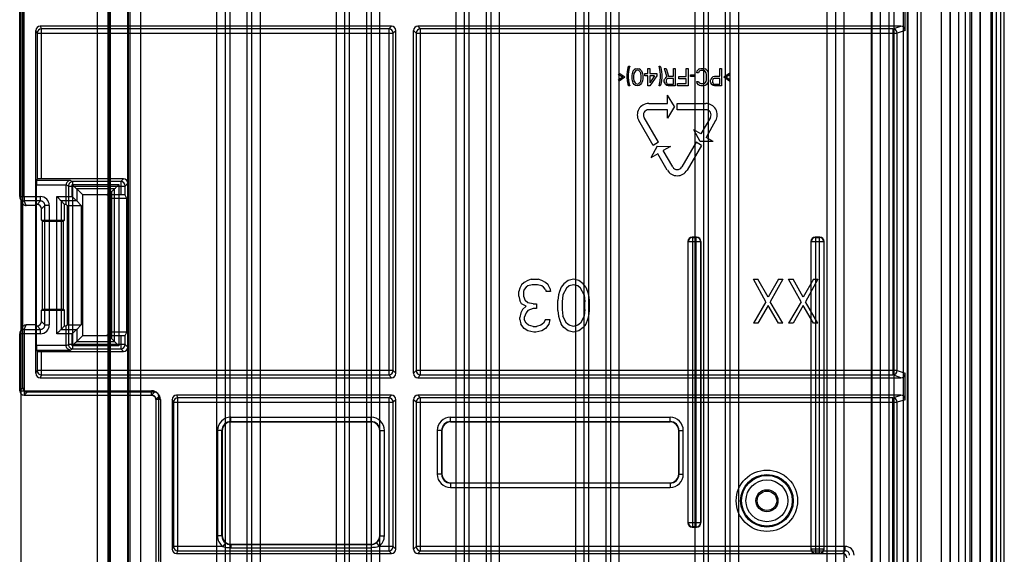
# Model space of a CAD drawing. Header units: millimetres. Extents: x 32 to 247, y 45 to 342.
# Tile 3 of 9: x 135 to 247, y 105 to 165. Entities that reach past the tile are written whole.
import ezdxf

# ---------------------------------------------------------------- set-up
doc = ezdxf.new("R2010")
doc.units = ezdxf.units.MM
doc.header["$LTSCALE"] = 25.054932
doc.layers.get('0').update_dxf_attribs({"linetype": 'CONTINUOUS'})

msp = doc.modelspace()

# ---------------------------------------------------------------- linework, layer by layer
at = {"color": 7, "linetype": 'Continuous'}
for p, q in [((226.95, 339.43), (226.95, 46.83)), ((227.95, 339.43), (227.95, 46.83)), ((228.95, 46.83), (228.95, 339.43)), ((247.15, 48.83), (247.15, 337.43)), ((246.23, 326.43), (246.23, 60.05)), ((246.73, 326.42), (246.73, 60.05)), ((245.78, 325.76), (245.78, 60.5)), ((245.65, 68.13), (245.65, 314.78)), ((135.34, 46.83), (135.34, 289.43)), ((143.96, 289.43), (143.96, 46.83)), ((145.21, 46.83), (145.21, 289.43)), ((145.35, 46.83), (145.35, 289.43)), ((145.45, 289.43), (145.45, 46.83)), ((147.45, 46.83), (147.45, 289.43)), ((147.55, 46.83), (147.55, 289.43)), ((147.69, 289.43), (147.69, 46.83)), ((148.94, 46.83), (148.94, 289.43)), ((157.56, 289.43), (157.56, 46.83)), ((158.56, 46.83), (158.56, 289.43)), ((159.05, 289.43), (159.05, 46.83)), ((161.05, 46.83), (161.05, 289.43)), ((161.54, 289.43), (161.54, 46.83)), ((162.54, 46.83), (162.54, 289.43)), ((171.16, 289.43), (171.16, 46.83)), ((172.16, 46.83), (172.16, 289.43)), ((172.65, 289.43), (172.65, 46.83)), ((174.65, 46.83), (174.65, 289.43)), ((175.14, 289.43), (175.14, 46.83)), ((176.14, 46.83), (176.14, 289.43)), ((184.76, 289.43), (184.76, 46.83)), ((185.76, 46.83), (185.76, 289.43)), ((186.25, 289.43), (186.25, 46.83)), ((188.25, 46.83), (188.25, 289.43)), ((188.74, 289.43), (188.74, 46.83)), ((189.74, 46.83), (189.74, 289.43)), ((198.36, 289.43), (198.36, 46.83)), ((199.36, 46.83), (199.36, 289.43)), ((199.85, 289.43), (199.85, 46.83)), ((201.85, 46.83), (201.85, 289.43)), ((202.34, 289.43), (202.34, 46.83)), ((203.34, 46.83), (203.34, 289.43)), ((211.96, 289.43), (211.96, 46.83)), ((212.96, 46.83), (212.96, 289.43)), ((213.45, 289.43), (213.45, 46.83)), ((215.45, 46.83), (215.45, 289.43)), ((215.94, 289.43), (215.94, 46.83)), ((216.94, 46.83), (216.94, 289.43)), ((237.27, 74.52), (237.27, 198.12)), ((237.67, 198.12), (237.67, 74.52)), ((242.74, 71.99), (242.74, 196.64)), ((243.23, 196.64), (243.23, 71.99)), ((239.95, 195.49), (239.95, 76.33)), ((240.95, 195.49), (240.95, 76.33)), ((240.98, 195.5), (240.98, 76.31)), ((241.98, 76.31), (241.98, 195.5)), ((243.42, 195.48), (243.42, 76.36)), ((244.42, 76.36), (244.42, 195.48)), ((244.45, 76.33), (244.45, 195.49)), ((232.05, 91.17), (232.05, 190.43)), ((232.09, 190.45), (232.09, 91.16)), ((233.05, 91.17), (233.05, 190.43)), ((233.07, 91.17), (233.07, 190.44)), ((234.07, 91.17), (234.07, 190.44)), ((234.63, 91.18), (234.63, 190.42)), ((235.63, 190.42), (235.63, 91.18)), ((235.65, 190.43), (235.65, 91.17)), ((236.15, 91.17), (236.15, 190.43)), ((236.2, 91.15), (236.2, 190.46)), ((135.16, 145.24), (135.16, 181.16)), ((135.66, 145.24), (135.65, 180.83)), ((235.89, 164.13), (235.89, 167.13)), ((135.5, 123.48), (135.5, 166.63)), ((177.45, 164.63), (137.49, 164.63)), ((137.49, 164.63), (137.65, 164.33)), ((177.14, 164.33), (177.45, 164.63)), ((235.39, 164.63), (180.45, 164.63)), ((180.45, 164.63), (180.76, 164.33)), ((234.47, 164.33), (235.39, 164.63)), ((137.15, 163.83), (136.99, 164.13)), ((136.99, 125.13), (136.99, 164.13)), ((137.15, 163.83), (177.64, 163.83)), ((137.15, 163.83), (137.15, 147.24)), ((177.14, 164.33), (137.65, 164.33)), ((137.65, 147.25), (137.65, 164.33)), ((177.14, 164.33), (177.14, 124.94)), ((177.95, 164.13), (177.64, 163.83)), ((177.64, 125.44), (177.64, 163.83)), ((177.95, 125.13), (177.95, 164.13)), ((180.26, 163.83), (179.95, 164.13)), ((179.95, 125.13), (179.95, 164.13)), ((180.26, 163.83), (234.97, 163.83)), ((180.26, 163.83), (180.26, 125.44)), ((234.47, 164.33), (180.76, 164.33)), ((180.76, 124.94), (180.76, 164.33)), ((234.47, 164.33), (234.47, 124.94)), ((235.89, 164.13), (234.97, 163.83)), ((234.97, 125.44), (234.97, 163.83)), ((203.28, 159.11), (203.35, 159.24)), ((203.75, 158.81), (203.28, 159.11)), ((203.98, 158.81), (203.35, 159.24)), ((204.25, 159.11), (204.28, 159.49)), ((204.25, 158.81), (204.25, 159.11)), ((204.28, 159.49), (204.35, 159.88)), ((204.35, 159.88), (204.42, 160.09)), ((204.42, 159.49), (204.38, 159.11)), ((204.38, 159.11), (204.38, 158.81)), ((204.42, 160.09), (204.55, 160.09)), ((204.48, 159.88), (204.42, 159.49)), ((204.55, 160.09), (204.48, 159.88)), ((204.82, 159.02), (204.85, 159.24)), ((204.85, 159.24), (204.88, 159.37)), ((204.88, 159.37), (204.95, 159.54)), ((205.05, 159.66), (204.95, 159.54)), ((205.02, 159.24), (204.98, 158.98)), ((205.15, 159.49), (205.02, 159.24)), ((205.22, 159.79), (205.05, 159.66)), ((205.25, 159.58), (205.15, 159.49)), ((205.22, 159.79), (205.42, 159.83)), ((205.42, 159.62), (205.25, 159.58)), ((205.42, 159.83), (205.62, 159.79)), ((205.58, 159.58), (205.42, 159.62)), ((205.68, 159.49), (205.58, 159.58)), ((205.78, 159.66), (205.62, 159.79)), ((205.68, 159.49), (205.82, 159.24)), ((205.88, 159.54), (205.78, 159.66)), ((205.85, 158.98), (205.82, 159.24)), ((205.88, 159.54), (205.95, 159.37)), ((205.95, 159.37), (205.98, 159.24)), ((205.98, 159.24), (206.02, 159.02)), ((206.28, 159.24), (206.62, 159.24)), ((206.28, 158.98), (206.28, 159.24)), ((206.62, 159.83), (206.82, 159.83)), ((206.62, 159.24), (206.62, 159.83)), ((206.82, 159.83), (206.82, 159.24)), ((206.82, 159.24), (207.62, 159.24)), ((207.62, 159.24), (207.62, 158.98)), ((207.88, 160.09), (208.02, 160.09)), ((207.95, 159.88), (207.88, 160.09)), ((208.02, 159.49), (207.95, 159.88)), ((208.02, 160.09), (208.08, 159.88)), ((208.05, 159.11), (208.02, 159.49)), ((208.05, 158.81), (208.05, 159.11)), ((208.08, 159.88), (208.15, 159.49)), ((208.15, 159.49), (208.18, 159.11)), ((208.18, 159.11), (208.18, 158.81)), ((208.45, 159.83), (208.68, 159.83)), ((208.45, 159.83), (208.75, 158.85)), ((208.68, 159.83), (208.95, 158.94)), ((209.52, 159.83), (209.72, 159.83)), ((209.52, 158.94), (209.52, 159.83)), ((209.72, 159.83), (209.72, 157.83)), ((210.98, 159.83), (211.18, 159.83)), ((210.98, 158.9), (210.98, 159.83)), ((211.18, 159.83), (211.18, 157.83)), ((211.45, 159.11), (211.92, 159.11)), ((211.45, 158.9), (211.45, 159.11)), ((211.92, 159.11), (211.92, 158.9)), ((212.18, 159.32), (212.22, 159.54)), ((212.38, 159.32), (212.18, 159.32)), ((212.35, 159.71), (212.22, 159.54)), ((212.48, 159.79), (212.35, 159.71)), ((212.42, 159.45), (212.38, 159.32)), ((212.52, 159.54), (212.42, 159.45)), ((212.48, 159.79), (212.65, 159.83)), ((212.65, 159.58), (212.52, 159.54)), ((212.65, 159.83), (212.95, 159.83)), ((212.95, 159.58), (212.65, 159.58)), ((212.95, 159.83), (213.12, 159.79)), ((213.08, 159.54), (212.95, 159.58)), ((213.18, 159.45), (213.08, 159.54)), ((213.25, 159.71), (213.12, 159.79)), ((213.25, 159.32), (213.18, 159.45)), ((213.38, 159.54), (213.25, 159.71)), ((213.28, 159.15), (213.25, 159.32)), ((213.28, 158.51), (213.28, 159.15)), ((213.38, 159.54), (213.45, 159.37)), ((213.45, 159.37), (213.48, 159.15)), ((213.48, 159.15), (213.48, 158.51)), ((214.78, 159.83), (214.98, 159.83)), ((214.78, 158.94), (214.78, 159.83)), ((214.98, 159.83), (214.98, 157.83)), ((215.88, 159.24), (215.25, 158.81)), ((215.95, 159.11), (215.48, 158.81)), ((215.88, 159.24), (215.95, 159.11)), ((203.75, 158.81), (203.28, 158.51)), ((203.35, 158.39), (203.28, 158.51)), ((203.98, 158.81), (203.35, 158.39)), ((204.28, 158.43), (204.25, 158.81)), ((204.35, 158.05), (204.28, 158.43)), ((204.42, 157.83), (204.35, 158.05)), ((204.38, 158.81), (204.42, 158.43)), ((204.42, 158.43), (204.48, 158.05)), ((204.48, 158.05), (204.55, 157.83)), ((204.82, 158.64), (204.82, 159.02)), ((204.85, 158.43), (204.82, 158.64)), ((204.88, 158.3), (204.85, 158.43)), ((204.95, 158.13), (204.88, 158.3)), ((205.05, 158), (204.95, 158.13)), ((204.98, 158.98), (204.98, 158.68)), ((204.98, 158.68), (205.02, 158.43)), ((205.02, 158.43), (205.15, 158.17)), ((205.22, 157.88), (205.05, 158)), ((205.25, 158.09), (205.15, 158.17)), ((205.25, 158.09), (205.42, 158.05)), ((205.42, 158.05), (205.58, 158.09)), ((205.68, 158.17), (205.58, 158.09)), ((205.78, 158), (205.62, 157.88)), ((205.82, 158.43), (205.68, 158.17)), ((205.88, 158.13), (205.78, 158)), ((205.82, 158.43), (205.85, 158.68)), ((205.85, 158.68), (205.85, 158.98)), ((205.95, 158.3), (205.88, 158.13)), ((205.98, 158.43), (205.95, 158.3)), ((206.02, 158.64), (205.98, 158.43)), ((206.02, 159.02), (206.02, 158.64)), ((206.62, 158.98), (206.28, 158.98)), ((206.62, 157.83), (206.62, 158.98)), ((207.38, 158.98), (206.82, 158.98)), ((206.82, 158.98), (206.82, 158.17)), ((207.62, 158.98), (206.82, 157.83)), ((207.38, 158.98), (206.82, 158.17)), ((207.88, 157.83), (207.95, 158.05)), ((207.95, 158.05), (208.02, 158.43)), ((208.02, 158.43), (208.05, 158.81)), ((208.08, 158.05), (208.02, 157.83)), ((208.15, 158.43), (208.08, 158.05)), ((208.18, 158.81), (208.15, 158.43)), ((208.48, 158.47), (208.52, 158.6)), ((208.48, 158.3), (208.48, 158.47)), ((208.52, 158.17), (208.48, 158.3)), ((208.62, 158.77), (208.52, 158.6)), ((208.62, 158), (208.52, 158.17)), ((208.75, 158.85), (208.62, 158.77)), ((208.75, 157.88), (208.62, 158)), ((208.72, 158.56), (208.68, 158.43)), ((208.68, 158.43), (208.68, 158.3)), ((208.68, 158.3), (208.72, 158.17)), ((208.78, 158.64), (208.72, 158.56)), ((208.78, 158.09), (208.72, 158.17)), ((208.88, 158.68), (208.78, 158.64)), ((208.78, 158.09), (208.88, 158.05)), ((209.52, 158.68), (208.88, 158.68)), ((208.88, 158.05), (209.52, 158.05)), ((208.95, 158.94), (209.52, 158.94)), ((209.52, 158.05), (209.52, 158.68)), ((209.98, 158.09), (210.98, 158.09)), ((209.98, 157.83), (209.98, 158.09)), ((210.12, 158.9), (210.98, 158.9)), ((210.12, 158.64), (210.12, 158.9)), ((210.98, 158.64), (210.12, 158.64)), ((210.98, 158.09), (210.98, 158.64)), ((211.92, 158.9), (211.45, 158.9)), ((212.18, 158.34), (212.38, 158.34)), ((212.22, 158.13), (212.18, 158.34)), ((212.35, 157.96), (212.22, 158.13)), ((212.48, 157.88), (212.35, 157.96)), ((212.38, 158.34), (212.42, 158.22)), ((212.52, 158.13), (212.42, 158.22)), ((212.52, 158.13), (212.65, 158.09)), ((212.65, 158.09), (212.95, 158.09)), ((212.95, 158.09), (213.08, 158.13)), ((213.18, 158.22), (213.08, 158.13)), ((213.25, 157.96), (213.12, 157.88)), ((213.18, 158.22), (213.25, 158.34)), ((213.25, 158.34), (213.28, 158.51)), ((213.38, 158.13), (213.25, 157.96)), ((213.45, 158.3), (213.38, 158.13)), ((213.48, 158.51), (213.45, 158.3)), ((213.75, 158.47), (213.78, 158.6)), ((213.75, 158.3), (213.75, 158.47)), ((213.78, 158.17), (213.75, 158.3)), ((213.88, 158.77), (213.78, 158.6)), ((213.88, 158), (213.78, 158.17)), ((214.02, 158.9), (213.88, 158.77)), ((214.02, 157.88), (213.88, 158)), ((213.98, 158.56), (213.95, 158.43)), ((213.95, 158.43), (213.95, 158.3)), ((213.95, 158.3), (213.98, 158.17)), ((214.05, 158.64), (213.98, 158.56)), ((214.05, 158.09), (213.98, 158.17)), ((214.02, 158.9), (214.18, 158.94)), ((214.15, 158.68), (214.05, 158.64)), ((214.05, 158.09), (214.15, 158.05)), ((214.78, 158.68), (214.15, 158.68)), ((214.15, 158.05), (214.78, 158.05)), ((214.18, 158.94), (214.78, 158.94)), ((214.78, 158.05), (214.78, 158.68)), ((215.88, 158.39), (215.25, 158.81)), ((215.95, 158.51), (215.48, 158.81)), ((215.95, 158.51), (215.88, 158.39)), ((204.55, 157.83), (204.42, 157.83)), ((205.42, 157.83), (205.22, 157.88)), ((205.62, 157.88), (205.42, 157.83)), ((206.82, 157.83), (206.62, 157.83)), ((208.02, 157.83), (207.88, 157.83)), ((208.92, 157.83), (208.75, 157.88)), ((209.72, 157.83), (208.92, 157.83)), ((211.18, 157.83), (209.98, 157.83)), ((212.65, 157.83), (212.48, 157.88)), ((212.95, 157.83), (212.65, 157.83)), ((213.12, 157.88), (212.95, 157.83)), ((214.18, 157.83), (214.02, 157.88)), ((214.98, 157.83), (214.18, 157.83)), ((206.7, 155.83), (208.85, 155.83)), ((209.65, 155.48), (208.85, 156.78)), ((208.85, 155.83), (208.85, 156.78)), ((209.95, 155.83), (213.2, 155.83)), ((209.95, 155.13), (209.95, 155.83)), ((208.85, 155.13), (206.7, 155.13)), ((209.65, 155.48), (208.85, 154.18)), ((208.85, 154.18), (208.85, 155.13)), ((213.2, 155.13), (209.95, 155.13)), ((207.2, 151.07), (205.58, 153.88)), ((207.81, 151.42), (206.18, 154.23)), ((213.72, 154.23), (212.64, 152.37)), ((214.32, 153.88), (213.23, 151.98)), ((212.64, 152.37), (211.82, 152.85)), ((212.55, 151.51), (211.82, 152.85)), ((207.81, 151.42), (207.2, 151.07)), ((212.09, 151.42), (210.47, 148.61)), ((212.7, 151.07), (212.09, 151.42)), ((214.05, 151.51), (212.55, 151.51)), ((214.05, 151.51), (213.23, 151.98)), ((207.65, 150.99), (206.93, 149.64)), ((207.75, 150.12), (206.93, 149.64)), ((207.65, 150.99), (209.18, 150.94)), ((208.82, 148.26), (207.75, 150.12)), ((209.18, 150.94), (208.36, 150.47)), ((209.43, 148.61), (208.36, 150.47)), ((212.7, 151.07), (211.08, 148.26)), ((137.07, 147.08), (137.15, 147.24)), ((140.93, 147.08), (137.07, 147.08)), ((146.96, 147.25), (137.65, 147.25)), ((140.93, 147.08), (141.21, 146.94)), ((146.66, 146.94), (141.21, 146.94)), ((141.21, 127.92), (141.21, 146.94)), ((146.66, 146.94), (146.96, 147.25)), ((146.66, 146.94), (146.66, 145.43)), ((147.46, 146.75), (147.16, 146.44)), ((147.46, 128.12), (147.46, 146.75)), ((137.06, 146.58), (140.44, 146.58)), ((137.06, 144.34), (137.06, 146.58)), ((140.71, 146.44), (140.44, 146.58)), ((140.44, 144.34), (140.44, 146.58)), ((140.71, 146.44), (147.16, 146.44)), ((140.71, 146.44), (140.71, 128.42)), ((141.14, 146.61), (146.44, 146.61)), ((141.14, 145.24), (141.14, 146.61)), ((145.94, 146.11), (141.64, 146.11)), ((142.33, 145.43), (141.64, 146.11)), ((141.64, 146.11), (141.64, 144.74)), ((145.65, 145.82), (145.06, 145.43)), ((145.65, 145.82), (145.94, 146.11)), ((145.65, 129.04), (145.65, 145.82)), ((145.94, 128.75), (145.94, 146.11)), ((146.44, 146.61), (146.44, 128.25)), ((147.16, 145.42), (147.16, 146.44)), ((135.16, 145.24), (137.53, 145.24)), ((135.16, 145.24), (135.41, 144.73)), ((135.47, 144.51), (135.21, 145.02)), ((135.41, 130.13), (135.41, 144.73)), ((135.66, 145.24), (135.66, 144.74)), ((137.53, 144.74), (135.66, 144.74)), ((135.91, 144.23), (135.66, 144.74)), ((137.53, 144.74), (137.14, 144.34)), ((137.53, 144.74), (137.53, 145.24)), ((139.37, 145.24), (141.14, 145.24)), ((139.37, 129.63), (139.37, 145.24)), ((141.64, 144.74), (139.87, 144.74)), ((140.27, 144.34), (139.87, 144.74)), ((139.87, 144.74), (139.87, 130.13)), ((141.64, 144.74), (142.15, 144.23)), ((146.66, 145.43), (142.33, 145.43)), ((142.33, 129.43), (142.33, 145.43)), ((145.65, 145.04), (145.06, 145.43)), ((147.35, 145.04), (145.65, 145.04)), ((147.35, 145.04), (147.16, 145.42)), ((147.35, 129.82), (147.35, 145.04)), ((137.04, 144.23), (135.91, 144.23)), ((137.04, 144.23), (137.06, 144.34)), ((137.04, 144.23), (137.04, 130.63)), ((137.14, 144.34), (137.06, 144.34)), ((137.63, 143.84), (138.03, 144.24)), ((137.63, 142.54), (137.63, 143.84)), ((138.53, 144.24), (138.03, 144.24)), ((138.03, 130.63), (138.03, 144.24)), ((138.53, 144.24), (138.53, 130.63)), ((140.44, 144.34), (140.27, 144.34)), ((140.27, 142.54), (140.27, 144.34)), ((140.44, 144.34), (140.55, 144.23)), ((140.55, 144.23), (142.15, 144.23)), ((140.55, 144.23), (140.55, 130.63)), ((142.15, 144.23), (142.15, 130.63)), ((137.63, 142.54), (140.27, 142.54)), ((137.74, 142.43), (137.63, 142.54)), ((137.74, 142.43), (140.16, 142.43)), ((137.74, 132.43), (137.74, 142.43)), ((140.16, 142.43), (140.27, 142.54)), ((140.16, 132.43), (140.16, 142.43)), ((211.15, 140.13), (211.19, 140.1)), ((211.15, 140.13), (211.15, 108.13)), ((212.62, 140.1), (211.19, 140.1)), ((211.19, 108.17), (211.19, 140.1)), ((212.15, 140.63), (211.65, 140.63)), ((211.65, 140.63), (211.69, 140.6)), ((211.69, 140.6), (212.12, 140.6)), ((211.69, 140.6), (211.69, 107.67)), ((212.15, 140.63), (212.12, 140.6)), ((212.12, 107.67), (212.12, 140.6)), ((212.65, 140.13), (212.62, 140.1)), ((212.62, 140.1), (212.62, 108.17)), ((212.65, 108.13), (212.65, 140.13)), ((225.15, 140.13), (225.19, 140.1)), ((225.15, 140.13), (225.15, 105.13)), ((226.62, 140.1), (225.19, 140.1)), ((225.19, 105.17), (225.19, 140.1)), ((226.15, 140.63), (225.65, 140.63)), ((225.65, 140.63), (225.69, 140.6)), ((225.69, 140.6), (226.12, 140.6)), ((225.69, 140.6), (225.69, 104.67)), ((226.15, 140.63), (226.12, 140.6)), ((226.12, 104.67), (226.12, 140.6)), ((226.65, 140.13), (226.62, 140.1)), ((226.62, 140.1), (226.62, 105.17)), ((226.65, 105.13), (226.65, 140.13)), ((192.95, 135.71), (192.55, 135.45)), ((193.35, 135.83), (192.95, 135.71)), ((193.35, 135.83), (194.15, 135.83)), ((194.55, 135.71), (194.15, 135.83)), ((194.95, 135.45), (194.55, 135.71)), ((197.55, 135.71), (197.05, 135.32)), ((198.15, 135.83), (197.55, 135.71)), ((198.75, 135.71), (198.15, 135.83)), ((199.25, 135.32), (198.75, 135.71)), ((218.62, 135.83), (219.12, 135.83)), ((220.03, 133.28), (218.62, 135.83)), ((220.28, 133.81), (219.12, 135.83)), ((221.45, 135.83), (220.28, 133.81)), ((221.95, 135.83), (220.53, 133.28)), ((221.45, 135.83), (221.95, 135.83)), ((222.62, 135.83), (223.12, 135.83)), ((224.03, 133.28), (222.62, 135.83)), ((224.28, 133.81), (223.12, 135.83)), ((225.45, 135.83), (224.28, 133.81)), ((225.95, 135.83), (224.53, 133.28)), ((225.45, 135.83), (225.95, 135.83)), ((192.05, 134.81), (191.95, 134.43)), ((191.95, 133.92), (191.95, 134.43)), ((192.25, 135.2), (192.05, 134.81)), ((192.55, 135.45), (192.25, 135.2)), ((192.55, 134.68), (192.45, 134.43)), ((192.45, 134.43), (192.45, 133.92)), ((192.75, 134.94), (192.55, 134.68)), ((192.95, 135.07), (192.75, 134.94)), ((193.45, 135.2), (192.95, 135.07)), ((194.05, 135.2), (193.45, 135.2)), ((194.55, 135.07), (194.05, 135.2)), ((194.75, 134.94), (194.55, 135.07)), ((194.95, 134.68), (194.75, 134.94)), ((195.25, 135.2), (194.95, 135.45)), ((194.95, 134.68), (195.05, 134.43)), ((195.55, 134.43), (195.05, 134.43)), ((195.45, 134.81), (195.25, 135.2)), ((195.45, 134.81), (195.55, 134.43)), ((196.55, 134.43), (196.45, 134.05)), ((196.75, 134.94), (196.55, 134.43)), ((197.05, 135.32), (196.75, 134.94)), ((197.35, 134.81), (196.95, 134.05)), ((197.65, 135.07), (197.35, 134.81)), ((198.15, 135.2), (197.65, 135.07)), ((198.65, 135.07), (198.15, 135.2)), ((198.95, 134.81), (198.65, 135.07)), ((199.35, 134.05), (198.95, 134.81)), ((199.55, 134.94), (199.25, 135.32)), ((199.55, 134.94), (199.75, 134.43)), ((199.75, 134.43), (199.85, 134.05)), ((191.95, 133.92), (192.05, 133.41)), ((192.25, 133.02), (192.05, 133.41)), ((192.45, 133.92), (192.65, 133.41)), ((192.95, 133.15), (192.65, 133.41)), ((196.45, 134.05), (196.35, 133.41)), ((196.35, 132.26), (196.35, 133.41)), ((196.95, 134.05), (196.85, 133.28)), ((196.85, 133.28), (196.85, 132.39)), ((199.35, 134.05), (199.45, 133.28)), ((199.45, 132.39), (199.45, 133.28)), ((199.85, 134.05), (199.95, 133.41)), ((199.95, 133.41), (199.95, 132.26)), ((220.03, 133.28), (218.62, 130.83)), ((221.95, 130.83), (220.53, 133.28)), ((224.03, 133.28), (222.62, 130.83)), ((225.95, 130.83), (224.53, 133.28)), ((137.63, 132.33), (137.74, 132.43)), ((137.63, 132.33), (140.27, 132.33)), ((137.63, 131.02), (137.63, 132.33)), ((137.74, 132.43), (140.16, 132.43)), ((140.27, 132.33), (140.16, 132.43)), ((140.27, 130.53), (140.27, 132.33)), ((192.35, 132.39), (192.15, 132)), ((192.75, 132.77), (192.25, 133.02)), ((192.75, 132.77), (192.35, 132.39)), ((192.95, 132.26), (192.75, 132)), ((193.55, 133.02), (192.95, 133.15)), ((193.55, 132.51), (192.95, 132.26)), ((193.55, 133.02), (193.95, 133.02)), ((193.95, 132.51), (193.55, 132.51)), ((193.95, 133.02), (193.95, 132.51)), ((196.35, 132.26), (196.45, 131.62)), ((196.85, 132.39), (196.95, 131.62)), ((199.45, 132.39), (199.35, 131.62)), ((199.95, 132.26), (199.85, 131.62)), ((220.28, 132.85), (219.12, 130.83)), ((221.45, 130.83), (220.28, 132.85)), ((224.28, 132.85), (223.12, 130.83)), ((225.45, 130.83), (224.28, 132.85)), ((192.15, 132), (192.05, 131.49)), ((192.05, 131.24), (192.05, 131.49)), ((192.05, 131.24), (192.15, 130.73)), ((192.75, 132), (192.55, 131.49)), ((192.55, 131.49), (192.55, 131.24)), ((192.75, 130.85), (192.55, 131.24)), ((194.95, 131.24), (194.75, 130.85)), ((194.95, 131.24), (195.45, 131.24)), ((195.45, 131.24), (195.35, 130.73)), ((196.45, 131.62), (196.55, 131.24)), ((196.55, 131.24), (196.75, 130.73)), ((197.35, 130.85), (196.95, 131.62)), ((199.35, 131.62), (198.95, 130.85)), ((199.75, 131.24), (199.55, 130.73)), ((199.85, 131.62), (199.75, 131.24)), ((135.41, 130.13), (135.16, 129.63)), ((135.21, 129.85), (135.47, 130.36)), ((135.66, 130.13), (135.91, 130.63)), ((135.66, 130.13), (137.53, 130.13)), ((135.66, 130.13), (135.66, 122.64)), ((137.04, 130.63), (135.91, 130.63)), ((137.06, 130.53), (137.04, 130.63)), ((137.06, 130.53), (137.14, 130.53)), ((137.06, 128.28), (137.06, 130.53)), ((137.14, 130.53), (137.53, 130.13)), ((137.53, 129.63), (137.53, 130.13)), ((138.03, 130.63), (137.63, 131.02)), ((138.03, 130.63), (138.53, 130.63)), ((140.27, 130.53), (139.87, 130.13)), ((139.87, 130.13), (141.64, 130.13)), ((140.27, 130.53), (140.44, 130.53)), ((140.55, 130.63), (140.44, 130.53)), ((140.44, 128.29), (140.44, 130.53)), ((140.55, 130.63), (142.15, 130.63)), ((142.15, 130.63), (141.64, 130.13)), ((141.64, 130.13), (141.64, 128.75)), ((192.55, 130.22), (192.15, 130.73)), ((192.95, 129.96), (192.55, 130.22)), ((193.05, 130.6), (192.75, 130.85)), ((193.65, 129.83), (192.95, 129.96)), ((193.55, 130.47), (193.05, 130.6)), ((193.55, 130.47), (193.95, 130.47)), ((194.55, 129.96), (193.85, 129.83)), ((194.45, 130.6), (193.95, 130.47)), ((194.75, 130.85), (194.45, 130.6)), ((194.95, 130.22), (194.55, 129.96)), ((195.35, 130.73), (194.95, 130.22)), ((197.05, 130.34), (196.75, 130.73)), ((197.55, 129.96), (197.05, 130.34)), ((197.65, 130.6), (197.35, 130.85)), ((198.15, 129.83), (197.55, 129.96)), ((198.15, 130.47), (197.65, 130.6)), ((198.65, 130.6), (198.15, 130.47)), ((198.75, 129.96), (198.15, 129.83)), ((198.95, 130.85), (198.65, 130.6)), ((199.25, 130.34), (198.75, 129.96)), ((199.55, 130.73), (199.25, 130.34)), ((219.12, 130.83), (218.62, 130.83)), ((221.95, 130.83), (221.45, 130.83)), ((223.12, 130.83), (222.62, 130.83)), ((225.95, 130.83), (225.45, 130.83)), ((137.53, 129.63), (135.16, 129.63)), ((135.16, 123.14), (135.16, 129.63)), ((141.14, 129.63), (139.37, 129.63)), ((141.14, 128.25), (141.14, 129.63)), ((142.33, 129.43), (141.64, 128.75)), ((142.33, 129.43), (146.66, 129.43)), ((145.65, 129.82), (145.06, 129.43)), ((145.65, 129.04), (145.06, 129.43)), ((147.35, 129.82), (145.65, 129.82)), ((145.65, 129.04), (145.94, 128.75)), ((146.66, 129.43), (146.66, 127.92)), ((147.16, 129.45), (147.35, 129.82)), ((147.16, 128.42), (147.16, 129.45)), ((193.85, 129.83), (193.65, 129.83)), ((140.44, 128.28), (137.06, 128.28)), ((137.07, 127.78), (140.93, 127.78)), ((137.07, 127.78), (137.15, 127.63)), ((140.44, 128.29), (140.71, 128.42)), ((147.16, 128.42), (140.71, 128.42)), ((141.21, 127.92), (140.93, 127.78)), ((146.44, 128.25), (141.14, 128.25)), ((141.21, 127.92), (146.66, 127.92)), ((141.64, 128.75), (145.94, 128.75)), ((146.96, 127.62), (146.66, 127.92)), ((147.16, 128.42), (147.46, 128.12)), ((137.15, 127.63), (137.15, 125.44)), ((137.65, 127.62), (146.96, 127.62)), ((137.65, 124.94), (137.65, 127.62)), ((136.99, 125.13), (137.15, 125.44)), ((177.64, 125.44), (137.15, 125.44)), ((177.64, 125.44), (177.95, 125.13)), ((179.95, 125.13), (180.26, 125.44)), ((234.97, 125.44), (180.26, 125.44)), ((234.97, 125.44), (235.89, 125.13)), ((137.65, 124.94), (137.49, 124.63)), ((137.49, 124.63), (177.45, 124.63)), ((137.65, 124.94), (177.14, 124.94)), ((177.45, 124.63), (177.14, 124.94)), ((180.76, 124.94), (180.45, 124.63)), ((180.45, 124.63), (235.39, 124.63)), ((180.76, 124.94), (234.47, 124.94)), ((235.39, 124.63), (234.47, 124.94)), ((235.89, 122.13), (235.89, 125.13)), ((135.16, 123.14), (135.5, 123.48)), ((135.16, 123.14), (150.16, 123.14)), ((136, 122.98), (135.66, 122.64)), ((135.66, 122.64), (150.16, 122.64)), ((150.5, 122.98), (136, 122.98)), ((150.16, 122.64), (150.16, 123.14)), ((150.16, 122.64), (150.5, 122.98)), ((151, 122.48), (150.66, 122.14)), ((151.16, 122.14), (150.66, 122.14)), ((150.66, 122.14), (150.66, 103.27)), ((151, 103.7), (151, 122.48)), ((151.16, 122.14), (151.16, 103.37)), ((152.65, 121.83), (152.49, 122.13)), ((152.49, 122.13), (152.49, 105.13)), ((177.45, 122.63), (152.99, 122.63)), ((152.99, 122.63), (153.15, 122.33)), ((177.14, 122.33), (153.15, 122.33)), ((153.15, 104.94), (153.15, 122.33)), ((177.14, 122.33), (177.45, 122.63)), ((177.14, 122.33), (177.14, 104.94)), ((177.95, 122.13), (177.64, 121.83)), ((177.95, 105.13), (177.95, 122.13)), ((180.26, 121.83), (179.95, 122.13)), ((179.95, 105.13), (179.95, 122.13)), ((235.39, 122.63), (180.45, 122.63)), ((180.45, 122.63), (180.76, 122.33)), ((234.47, 122.33), (180.76, 122.33)), ((180.76, 104.94), (180.76, 122.33)), ((234.47, 122.33), (235.39, 122.63)), ((234.47, 84.51), (234.47, 122.33)), ((235.89, 122.13), (234.97, 121.83)), ((152.65, 121.83), (177.64, 121.83)), ((152.65, 121.83), (152.65, 105.44)), ((177.64, 105.44), (177.64, 121.83)), ((180.26, 121.83), (234.97, 121.83)), ((180.26, 121.83), (180.26, 105.44)), ((234.97, 84.05), (234.97, 121.83)), ((175.14, 120.12), (159.16, 120.12)), ((159.16, 119.62), (159.16, 120.12)), ((175.14, 119.62), (175.14, 120.12)), ((209.14, 120.12), (184.16, 120.12)), ((184.16, 119.62), (184.16, 120.12)), ((209.14, 119.62), (209.14, 120.12)), ((159.16, 119.62), (175.14, 119.62)), ((159.16, 119.62), (159.19, 119.6)), ((175.12, 119.6), (159.19, 119.6)), ((175.14, 119.62), (175.12, 119.6)), ((184.16, 119.62), (209.14, 119.62)), ((184.16, 119.62), (184.19, 119.6)), ((209.12, 119.6), (184.19, 119.6)), ((209.14, 119.62), (209.12, 119.6)), ((158.16, 118.63), (157.66, 118.63)), ((157.66, 118.63), (157.66, 106.64)), ((158.16, 118.63), (158.19, 118.6)), ((158.16, 106.64), (158.16, 118.63)), ((158.19, 118.6), (158.19, 106.67)), ((176.14, 118.63), (176.12, 118.6)), ((176.12, 106.67), (176.12, 118.6)), ((176.14, 118.63), (176.64, 118.63)), ((176.14, 118.63), (176.14, 106.64)), ((176.64, 106.64), (176.64, 118.63)), ((183.16, 118.63), (182.66, 118.63)), ((182.66, 118.63), (182.66, 113.64)), ((183.16, 118.63), (183.19, 118.6)), ((183.16, 113.64), (183.16, 118.63)), ((183.19, 118.6), (183.19, 113.67)), ((210.14, 118.63), (210.12, 118.6)), ((210.12, 113.67), (210.12, 118.6)), ((210.14, 118.63), (210.64, 118.63)), ((210.14, 118.63), (210.14, 113.64)), ((210.64, 113.64), (210.64, 118.63)), ((183.16, 113.64), (182.66, 113.64)), ((183.16, 113.64), (183.19, 113.67)), ((210.14, 113.64), (210.12, 113.67)), ((210.14, 113.64), (210.64, 113.64)), ((184.16, 112.64), (184.19, 112.67)), ((209.14, 112.64), (184.16, 112.64)), ((184.16, 112.64), (184.16, 112.14)), ((184.16, 112.14), (209.14, 112.14)), ((184.19, 112.67), (209.12, 112.67)), ((209.14, 112.64), (209.12, 112.67)), ((209.14, 112.64), (209.14, 112.14)), ((211.15, 108.13), (211.19, 108.17)), ((211.19, 108.17), (212.62, 108.17)), ((211.65, 107.63), (211.69, 107.67)), ((211.65, 107.63), (212.15, 107.63)), ((212.12, 107.67), (211.69, 107.67)), ((212.15, 107.63), (212.12, 107.67)), ((212.65, 108.13), (212.62, 108.17)), ((158.16, 106.64), (157.66, 106.64)), ((158.16, 106.64), (158.19, 106.67)), ((176.14, 106.64), (176.12, 106.67)), ((176.14, 106.64), (176.64, 106.64)), ((152.49, 105.13), (152.65, 105.44)), ((158.26, 105.44), (152.65, 105.44)), ((158.56, 105.84), (158.26, 105.44)), ((159.16, 105.64), (159.19, 105.67)), ((175.14, 105.64), (159.16, 105.64)), ((159.16, 105.64), (159.16, 105.29)), ((159.16, 105.29), (175.14, 105.29)), ((159.19, 105.67), (175.12, 105.67)), ((175.14, 105.64), (175.12, 105.67)), ((175.14, 105.64), (175.14, 105.29)), ((175.74, 105.84), (176.04, 105.44)), ((177.64, 105.44), (176.04, 105.44)), ((177.64, 105.44), (177.95, 105.13)), ((179.95, 105.13), (180.26, 105.44)), ((229.06, 105.44), (180.26, 105.44)), ((229.06, 104.94), (229.06, 105.44)), ((153.15, 104.94), (152.99, 104.63)), ((152.99, 104.63), (177.45, 104.63)), ((153.15, 104.94), (177.14, 104.94)), ((177.45, 104.63), (177.14, 104.94)), ((180.76, 104.94), (180.45, 104.63)), ((180.45, 104.63), (228.75, 104.63)), ((180.76, 104.94), (229.06, 104.94)), ((225.19, 105.17), (225.15, 105.13)), ((225.19, 105.17), (226.62, 105.17)), ((225.69, 104.67), (225.65, 104.63)), ((226.12, 104.67), (225.69, 104.67)), ((226.15, 104.63), (226.12, 104.67)), ((226.65, 105.13), (226.62, 105.17)), ((228.75, 104.63), (229.06, 104.94))]:
    msp.add_line(p, q, dxfattribs=at)
msp.add_lwpolyline([(150.16, 122.64), (150.31, 122.62), (150.45, 122.55), (150.56, 122.44), (150.63, 122.3), (150.66, 122.14)], dxfattribs=at)
for radius in [3.49, 2.99, 2.88, 2.38, 1.25, 1.11]:
    msp.add_circle((220.15, 110.63), radius, dxfattribs=at)
for centre, radius, start, end in [((137.65, 163.83), 0.5, 90.0069, 179.9863), ((177.14, 163.83), 0.5, 0.0207, 89.9793), ((180.76, 163.83), 0.5, 90.021, 179.9791), ((234.47, 163.83), 0.5, 0.0255, 89.9017), ((206.7, 154.53), 1.3, 90, 210), ((213.2, 154.53), 1.3, 330, 90), ((206.7, 154.53), 0.6, 90, 210), ((213.2, 154.53), 0.6, 330, 90), ((209.95, 148.91), 1.3, 210, 330), ((209.95, 148.91), 0.6, 210, 330), ((141.21, 146.44), 0.5, 135.013, 179.9634), ((141.21, 146.44), 0.5, 90.0438, 135.0175), ((146.66, 146.44), 0.5, 0.0207, 89.9793), ((135.66, 145.24), 0.5, 179.9984, 206.5581), ((135.66, 145.24), 0.499, 179.9633, 225.013), ((135.66, 145.24), 0.5, 225.0175, 270.0437), ((137.53, 144.24), 0.999, 359.9898, 90.011), ((137.53, 144.24), 0.499, 359.8893, 90.1109), ((211.69, 140.1), 0.5, 90.0206, 179.9794), ((212.12, 140.1), 0.5, 0.0206, 89.9794), ((225.69, 140.1), 0.5, 90.0206, 179.9794), ((226.12, 140.1), 0.5, 0.0209, 89.9791), ((135.66, 129.63), 0.499, 89.945, 180.0276), ((137.53, 130.63), 0.999, 269.9893, 0.01), ((137.53, 130.63), 0.499, 269.8891, 0.1107), ((135.66, 129.63), 0.5, 153.4419, 180), ((141.21, 128.43), 0.5, 180.0372, 224.9864), ((141.21, 128.42), 0.5, 224.9784, 269.9604), ((146.66, 128.42), 0.5, 270.0202, 359.9809), ((137.65, 125.44), 0.5, 180.0147, 269.9921), ((177.14, 125.44), 0.5, 270.0207, 359.9793), ((180.76, 125.44), 0.5, 180.0206, 269.9794), ((234.47, 125.44), 0.5, 270.0983, 359.9745), ((135.66, 123.14), 0.5, 180, 270), ((150.16, 122.14), 1, 0.0008, 89.9999), ((150.16, 122.14), 0.5, 359.9714, 90.0288), ((153.15, 121.83), 0.5, 90.0069, 179.9863), ((177.14, 121.83), 0.5, 0.0206, 89.9794), ((180.76, 121.83), 0.5, 90.0206, 179.9794), ((234.47, 121.83), 0.5, 0.0255, 89.9017), ((159.16, 118.63), 1.5, 89.9967, 180.0039), ((175.14, 118.63), 1.5, 359.9967, 90.0039), ((184.16, 118.63), 1.5, 89.9967, 180.0039), ((209.14, 118.63), 1.5, 359.9967, 90.0039), ((159.16, 118.63), 1, 89.9842, 180.0159), ((175.14, 118.63), 1, 359.9842, 90.0159), ((184.16, 118.63), 1, 89.9842, 180.0159), ((209.14, 118.63), 1, 359.9842, 90.0159), ((184.16, 113.64), 1.5, 179.9967, 270.004), ((184.16, 113.64), 1, 179.9842, 270.0159), ((209.14, 113.64), 1.5, 269.9967, 0.004), ((209.14, 113.64), 1, 269.9842, 0.0159), ((211.69, 108.17), 0.5, 180.0206, 269.9794), ((212.12, 108.17), 0.5, 270.0206, 359.9794), ((159.16, 106.64), 1.5, 179.9978, 233.3226), ((159.16, 106.64), 1, 179.9846, 233.3253), ((175.14, 106.64), 1, 306.6746, 0.0154), ((175.14, 106.64), 1.5, 306.6774, 0.0027), ((153.15, 105.44), 0.5, 180.0147, 269.9921), ((175.14, 106.64), 0.998, 270.0561, 306.7923), ((177.14, 105.44), 0.5, 270.0206, 359.9794), ((180.76, 105.44), 0.5, 180.0207, 269.9793), ((229.06, 104.44), 1, 359.999, 90.0006), ((225.69, 105.17), 0.5, 180.0206, 269.9794), ((226.12, 105.17), 0.5, 270.0209, 359.979), ((229.06, 104.44), 0.5, 359.9707, 90.0294)]:
    msp.add_arc(centre, radius, start, end, dxfattribs=at)
for centre, major_axis, ratio, start_param, end_param in [((137.49, 164.13), (-0.224, 0.447), 0.99981, -0.463541, 1.107103), ((177.45, 164.13), (0.354, 0.354), 0.999695, -0.785246, 0.785246), ((180.45, 164.13), (0.354, -0.354), 0.999695, 2.356347, 3.926839), ((235.39, 164.13), (-0.475, -0.158), 0.998478, 2.820542, 4.390425), ((137.07, 146.58), (0, 0.5), 0.008727, 0.017453, 1.570796), ((137.65, 147.24), (0.5, 0), 0.017455, 1.570796, 3.132866), ((146.96, 146.75), (-0.354, -0.354), 0.999695, 2.356347, 3.926839), ((135.91, 144.73), (-0.224, 0.448), 0.999239, 1.106966, 2.678371), ((146.66, 145.42), (0.5, 0), 0.034921, 0.017453, 1.570796), ((137.13, 143.84), (0.354, 0.354), 0.998783, -0.784789, 0.784789), ((211.65, 140.13), (-0.354, 0.354), 0.999695, -0.785246, 0.785246), ((212.15, 140.13), (0.354, 0.354), 0.999695, -0.785246, 0.785246), ((225.65, 140.13), (-0.354, 0.354), 0.999695, -0.785246, 0.785246), ((226.15, 140.13), (0.354, 0.354), 0.999695, -0.785246, 0.785246), ((135.91, 130.13), (0.224, 0.448), 0.999239, 0.463221, 2.034627), ((137.13, 131.03), (-0.354, 0.354), 0.998783, 2.356803, 3.926382), ((146.66, 129.45), (0.5, 0), 0.034921, -1.570796, -0.017453), ((137.07, 128.28), (0, 0.5), 0.008727, -4.712389, -3.159046), ((146.96, 128.12), (0.354, -0.354), 0.999695, -0.785246, 0.785246), ((137.65, 127.63), (0.5, 0), 0.017455, -3.132866, -1.570796), ((137.49, 125.13), (0.224, 0.447), 0.99981, 2.03449, 3.605134), ((177.45, 125.13), (-0.354, 0.354), 0.999695, 2.356347, 3.926839), ((180.45, 125.13), (-0.354, -0.354), 0.999695, -0.785246, 0.785246), ((235.39, 125.13), (0.475, -0.158), 0.998478, -1.248833, 0.32105), ((136, 123.48), (0.354, 0.354), 0.999695, -3.926839, -2.356347), ((150.5, 122.48), (-0.354, -0.354), 0.999695, 2.356347, 3.926839), ((152.99, 122.13), (-0.224, 0.447), 0.99981, -0.463541, 1.107103), ((177.45, 122.13), (0.354, 0.354), 0.999695, -0.785246, 0.785246), ((180.45, 122.13), (0.354, -0.354), 0.999695, 2.356347, 3.926839), ((235.39, 122.13), (-0.475, -0.158), 0.998478, 2.820542, 4.390425), ((159.19, 118.6), (-0.707, 0.707), 0.999695, -0.785246, 0.785246), ((175.12, 118.6), (0.707, 0.707), 0.999695, -0.785246, 0.785246), ((184.19, 118.6), (-0.707, 0.707), 0.999695, -0.785246, 0.785246), ((209.12, 118.6), (0.707, 0.707), 0.999695, -0.785246, 0.785246), ((184.19, 113.67), (0.707, 0.707), 0.999695, -3.926839, -2.356347), ((209.12, 113.67), (0.707, -0.707), 0.999695, -0.785246, 0.785246), ((211.65, 108.13), (0.354, 0.354), 0.999695, 2.356347, 3.926839), ((212.15, 108.13), (-0.354, 0.354), 0.999695, -3.926839, -2.356347), ((159.19, 106.67), (0.707, 0.707), 0.999695, -3.926839, -2.356347), ((175.12, 106.67), (0.707, -0.707), 0.999695, -0.785246, 0.785246), ((152.99, 105.13), (0.224, 0.447), 0.99981, 2.03449, 3.605134), ((177.45, 105.13), (-0.354, 0.354), 0.999695, 2.356347, 3.926839), ((180.45, 105.13), (-0.354, -0.354), 0.999695, -0.785246, 0.785246), ((225.65, 105.13), (0.354, 0.354), 0.999695, 2.356347, 3.926839), ((226.15, 105.13), (-0.354, 0.354), 0.999695, -3.926839, -2.356347), ((228.75, 104.13), (0.354, 0.354), 0.999695, -0.785246, 0.785246)]:
    msp.add_ellipse(centre, major_axis=major_axis, ratio=ratio, start_param=start_param, end_param=end_param, dxfattribs=at)
for points, knots in [([(140.93, 147.08), (140.86, 147.08), (140.73, 147.05), (140.58, 146.94), (140.47, 146.78), (140.44, 146.64), (140.44, 146.58)], [0, 0, 0, 0, 0.248444, 0.493052, 0.743949, 1, 1, 1, 1]), ([(141.14, 146.61), (141.21, 146.55), (141.32, 146.44), (141.47, 146.28), (141.58, 146.18), (141.63, 146.13), (141.64, 146.11)], [0, 0, 0, 0, 0.377846, 0.691168, 0.91124, 1, 1, 1, 1]), ([(145.94, 146.11), (145.96, 146.13), (146.01, 146.18), (146.11, 146.28), (146.26, 146.44), (146.38, 146.55), (146.44, 146.61)], [0, 0, 0, 0, 0.088821, 0.308949, 0.62225, 1, 1, 1, 1]), ([(139.87, 144.74), (139.85, 144.76), (139.8, 144.81), (139.7, 144.91), (139.55, 145.06), (139.43, 145.18), (139.37, 145.24)], [0, 0, 0, 0, 0.088821, 0.308949, 0.62225, 1, 1, 1, 1]), ([(141.64, 144.74), (141.63, 144.76), (141.58, 144.81), (141.47, 144.91), (141.32, 145.06), (141.21, 145.18), (141.14, 145.24)], [0, 0, 0, 0, 0.088821, 0.308949, 0.62225, 1, 1, 1, 1]), ([(139.87, 130.13), (139.85, 130.11), (139.8, 130.06), (139.7, 129.96), (139.55, 129.8), (139.43, 129.69), (139.37, 129.63)], [0, 0, 0, 0, 0.088821, 0.308949, 0.62225, 1, 1, 1, 1]), ([(141.64, 130.13), (141.63, 130.11), (141.58, 130.06), (141.47, 129.96), (141.32, 129.8), (141.21, 129.69), (141.14, 129.63)], [0, 0, 0, 0, 0.088821, 0.308949, 0.62225, 1, 1, 1, 1]), ([(140.93, 127.78), (140.86, 127.78), (140.74, 127.81), (140.58, 127.93), (140.47, 128.09), (140.44, 128.22), (140.44, 128.28)], [0, 0, 0, 0, 0.248696, 0.493387, 0.74571, 1, 1, 1, 1]), ([(141.64, 128.75), (141.63, 128.74), (141.58, 128.69), (141.47, 128.58), (141.32, 128.43), (141.21, 128.32), (141.14, 128.25)], [0, 0, 0, 0, 0.088821, 0.308949, 0.62225, 1, 1, 1, 1]), ([(146.44, 128.25), (146.38, 128.32), (146.26, 128.43), (146.11, 128.58), (146.01, 128.69), (145.96, 128.74), (145.94, 128.75)], [0, 0, 0, 0, 0.377846, 0.691168, 0.91124, 1, 1, 1, 1]), ([(158.26, 105.44), (158.35, 105.41), (158.54, 105.35), (158.85, 105.3), (159.05, 105.29), (159.16, 105.29)], [0, 0, 0, 0, 0.317913, 0.653418, 1, 1, 1, 1]), ([(158.56, 105.84), (158.6, 105.81), (158.68, 105.76), (158.81, 105.7), (158.97, 105.66), (159.08, 105.64), (159.15, 105.64), (159.16, 105.64)], [0, 0, 0, 0, 0.19658, 0.448025, 0.699768, 0.952444, 1, 1, 1, 1]), ([(176.04, 105.44), (175.95, 105.41), (175.76, 105.35), (175.46, 105.3), (175.25, 105.29), (175.14, 105.29)], [0, 0, 0, 0, 0.303181, 0.654953, 1, 1, 1, 1])]:
    msp.add_open_spline(points, degree=3, knots=knots, dxfattribs=at)

doc.saveas('drawing.dxf')
